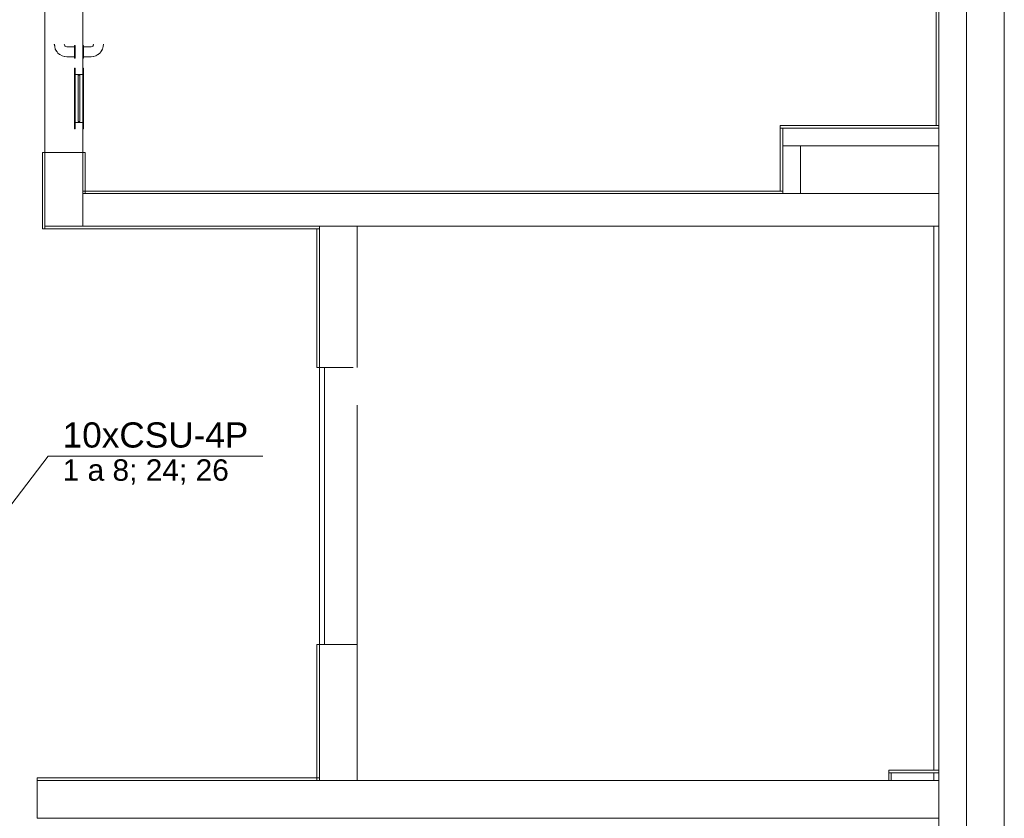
# Model space of a CAD drawing. Header units: millimetres. Extents: x 4476663 to 4477054, y -30323851 to -30323414.
# Tile 237 of 256: x 4476951.88 to 4476959.7, y -30323529.79 to -30323523.45. Entities that reach past the tile are written whole.
import ezdxf

# ---------------------------------------------------------------- set-up
doc = ezdxf.new("R2010")
doc.units = ezdxf.units.MM
doc.linetypes.add('NULL', pattern=[0])
for name, color, linetype, lineweight in [('CE-Textos fios', 7, 'Continuous', 9), ('IFC-Parede padrão-Contorno', 44, 'Continuous', 5), ('IFC-Parede-Contorno', 42, 'Continuous', 5), ('IFC-Porta-Contorno', 142, 'Continuous', 5)]:
    doc.layers.add(name, color=color, linetype=linetype, lineweight=lineweight)
doc.styles.add('ARIAL', font='arial.ttf')

msp = doc.modelspace()

# ---------------------------------------------------------------- linework, layer by layer
at = {"layer": 'CE-Textos fios'}
for p, q in [((4476951.7213, -30323527.4146), (4476952.107, -30323526.9146)), ((4476952.107, -30323526.9146), (4476953.8109, -30323526.9146))]:
    msp.add_line(p, q, dxfattribs=at)
at = {"layer": 'IFC-Parede padrão-Contorno', "color": 8, "lineweight": 5}
for p, q in [((4476959.1807, -30323536.687), (4476959.1807, -30323506.1867)), ((4476959.7007, -30323536.2764), (4476959.7007, -30323518.6556)), ((4476959.1607, -30323523.5538), (4476959.1607, -30323520.9793)), ((4476952.0807, -30323524.5041), (4476952.0807, -30323522.7041)), ((4476959.4007, -30323536.987), (4476959.4007, -30323522.8705)), ((4476952.3807, -30323523.8841), (4476952.3807, -30323522.9541)), ((4476959.1607, -30323524.2893), (4476959.1607, -30323523.5538)), ((4476952.3807, -30323524.5041), (4476952.3807, -30323524.2641)), ((4476957.9207, -30323524.3043), (4476957.9207, -30323524.2893)), ((4476957.9207, -30323524.2893), (4476958.2394, -30323524.2893)), ((4476957.9207, -30323524.3093), (4476957.9207, -30323524.3043)), ((4476957.9207, -30323524.3093), (4476958.8619, -30323524.3093)), ((4476957.9207, -30323524.6882), (4476957.9207, -30323524.3093)), ((4476957.9407, -30323524.4304), (4476957.9407, -30323524.3093)), ((4476958.2394, -30323524.2893), (4476959.1807, -30323524.2893)), ((4476958.4913, -30323524.3093), (4476959.1807, -30323524.3093)), ((4476957.9407, -30323524.4493), (4476957.9407, -30323524.3871)), ((4476957.9407, -30323524.8093), (4476957.9407, -30323524.4304)), ((4476957.9407, -30323524.4493), (4476958.63, -30323524.4493)), ((4476958.0807, -30323524.6181), (4476958.0807, -30323524.4493)), ((4476958.63, -30323524.4493), (4476959.1807, -30323524.4493)), ((4476952.0807, -30323524.5041), (4476952.3807, -30323524.5041)), ((4476952.0807, -30323524.9843), (4476952.0807, -30323524.5041)), ((4476952.0807, -30323524.5041), (4476952.3507, -30323524.5041)), ((4476952.3507, -30323524.5041), (4476952.3807, -30323524.5041)), ((4476952.3807, -30323524.9843), (4476952.3807, -30323524.5041)), ((4476952.3807, -30323524.5041), (4476952.3827, -30323524.5041)), ((4476952.3827, -30323524.5041), (4476952.4007, -30323524.5041)), ((4476952.4007, -30323524.5366), (4476952.4007, -30323524.5041)), ((4476952.4007, -30323524.8293), (4476952.4007, -30323524.5366)), ((4476958.0807, -30323524.8293), (4476958.0807, -30323524.6181)), ((4476957.9207, -30323524.8093), (4476957.9207, -30323524.6882)), ((4476957.9407, -30323524.8293), (4476957.9407, -30323524.6606)), ((4476952.3807, -30323524.8093), (4476953.7872, -30323524.8093)), ((4476952.3807, -30323524.8293), (4476956.5342, -30323524.8293)), ((4476952.3807, -30323525.0047), (4476952.3807, -30323524.8293)), ((4476953.7872, -30323524.8093), (4476957.9407, -30323524.8093)), ((4476954.5941, -30323524.8293), (4476959.1807, -30323524.8293)), ((4476952.3807, -30323525.0893), (4476952.3807, -30323524.9843)), ((4476952.0807, -30323525.0893), (4476952.6321, -30323525.0893)), ((4476952.3807, -30323525.0893), (4476956.9673, -30323525.0893)), ((4476954.2607, -30323525.5121), (4476954.2607, -30323525.0893)), ((4476954.5607, -30323525.5121), (4476954.5607, -30323525.0893)), ((4476954.5607, -30323526.2091), (4476954.5607, -30323525.0893)), ((4476956.9673, -30323525.0893), (4476959.1807, -30323525.0893)), ((4476959.1407, -30323529.4075), (4476959.1407, -30323525.0893)), ((4476952.0807, -30323525.1093), (4476953.7092, -30323525.1093)), ((4476953.7092, -30323525.1093), (4476954.2607, -30323525.1093)), ((4476954.2407, -30323526.0902), (4476954.2407, -30323525.1093)), ((4476954.2607, -30323526.2091), (4476954.2607, -30323525.4034)), ((4476954.5607, -30323526.2091), (4476954.5607, -30323525.5121)), ((4476954.2407, -30323526.2091), (4476954.2407, -30323526.0902)), ((4476954.2407, -30323526.2091), (4476954.2585, -30323526.2091)), ((4476954.2585, -30323526.2091), (4476954.2607, -30323526.2091)), ((4476954.2607, -30323528.4091), (4476954.2607, -30323526.2091)), ((4476954.2607, -30323526.2091), (4476954.5283, -30323526.2091)), ((4476954.3007, -30323528.4091), (4476954.3007, -30323526.2091)), ((4476954.5607, -30323529.4888), (4476954.5607, -30323526.5087)), ((4476954.2407, -30323529.2001), (4476954.2407, -30323528.4091)), ((4476954.2407, -30323528.4091), (4476954.2428, -30323528.4091)), ((4476954.2428, -30323528.4091), (4476954.2607, -30323528.4091)), ((4476954.2607, -30323528.4091), (4476954.3007, -30323528.4091)), ((4476954.2607, -30323528.4091), (4476954.293, -30323528.4091)), ((4476954.2607, -30323529.0812), (4476954.2607, -30323528.4091)), ((4476954.293, -30323528.4091), (4476954.5607, -30323528.4091)), ((4476954.5607, -30323529.0812), (4476954.5607, -30323528.4091)), ((4476954.2607, -30323529.4888), (4476954.2607, -30323528.5258)), ((4476954.5607, -30323529.4888), (4476954.5607, -30323529.0812)), ((4476954.2407, -30323529.4888), (4476954.2407, -30323529.2001)), ((4476958.7825, -30323529.4211), (4476958.7825, -30323529.4075)), ((4476958.7825, -30323529.4075), (4476958.91, -30323529.4075)), ((4476958.91, -30323529.4075), (4476959.1807, -30323529.4075)), ((4476952.0202, -30323529.4844), (4476952.0202, -30323529.4688)), ((4476952.0202, -30323529.4688), (4476952.5181, -30323529.4688)), ((4476952.0202, -30323529.4888), (4476952.0202, -30323529.4844)), ((4476952.5181, -30323529.4688), (4476954.2607, -30323529.4688)), ((4476958.7825, -30323529.4275), (4476958.7825, -30323529.4211)), ((4476958.7825, -30323529.4275), (4476959.0532, -30323529.4275)), ((4476958.7825, -30323529.4668), (4476958.7825, -30323529.4275)), ((4476958.7825, -30323529.4888), (4476958.7825, -30323529.4668)), ((4476958.8025, -30323529.4495), (4476958.8025, -30323529.4275)), ((4476958.8025, -30323529.4888), (4476958.8025, -30323529.4495)), ((4476959.0532, -30323529.4275), (4476959.1807, -30323529.4275)), ((4476959.1407, -30323529.4888), (4476959.1407, -30323529.4275))]:
    msp.add_line(p, q, dxfattribs=at)
at = {"layer": 'IFC-Parede-Contorno', "color": 8, "lineweight": 5}
for p, q in [((4476952.0607, -30323524.9616), (4476952.0607, -30323524.5041)), ((4476952.0607, -30323524.5041), (4476952.0627, -30323524.5041)), ((4476952.0627, -30323524.5041), (4476952.0807, -30323524.5041)), ((4476952.0807, -30323525.1093), (4476952.0807, -30323524.5646)), ((4476952.0607, -30323525.1093), (4476952.0607, -30323524.9616)), ((4476952.0607, -30323525.1093), (4476952.0656, -30323525.1093)), ((4476952.0656, -30323525.1093), (4476952.0807, -30323525.1093)), ((4476952.0202, -30323529.6923), (4476952.0202, -30323529.4888)), ((4476952.0202, -30323529.4888), (4476956.9524, -30323529.4888)), ((4476954.5607, -30323529.4888), (4476957.484, -30323529.4888)), ((4476956.9524, -30323529.4888), (4476957.1332, -30323529.4888)), ((4476957.1332, -30323529.4888), (4476959.1807, -30323529.4888)), ((4476952.0202, -30323529.7888), (4476952.0202, -30323529.6923)), ((4476952.0202, -30323529.7888), (4476952.201, -30323529.7888)), ((4476952.201, -30323529.7888), (4476953.7086, -30323529.7888)), ((4476953.7086, -30323529.7888), (4476959.1807, -30323529.7888))]:
    msp.add_line(p, q, dxfattribs=at)
at = {"layer": 'IFC-Porta-Contorno', "color": 8, "lineweight": 5}
for p, q in [((4476952.1547, -30323523.6441), (4476952.1585, -30323523.6636)), ((4476952.156, -30323523.6441), (4476952.1581, -30323523.6612)), ((4476952.1581, -30323523.6612), (4476952.1585, -30323523.6636)), ((4476952.1582, -30323523.6617), (4476952.1583, -30323523.6627)), ((4476952.1583, -30323523.6627), (4476952.1623, -30323523.6823)), ((4476952.1623, -30323523.6823), (4476952.1731, -30323523.6986)), ((4476952.1692, -30323523.6927), (4476952.1769, -30323523.7053)), ((4476952.2347, -30323523.6441), (4476952.2405, -30323523.6582)), ((4476952.2362, -30323523.6534), (4476952.2442, -30323523.6622)), ((4476952.2406, -30323523.6582), (4476952.2547, -30323523.6641)), ((4476952.2547, -30323523.6641), (4476952.3147, -30323523.6641)), ((4476952.3147, -30323523.6541), (4476952.3207, -30323523.6541)), ((4476952.3147, -30323523.6558), (4476952.3147, -30323523.6541)), ((4476952.3147, -30323523.6608), (4476952.3147, -30323523.6558)), ((4476952.3147, -30323523.6687), (4476952.3147, -30323523.6608)), ((4476952.3147, -30323523.6791), (4476952.3147, -30323523.6687)), ((4476952.3147, -30323523.6911), (4476952.3147, -30323523.6791)), ((4476952.3147, -30323523.7041), (4476952.3147, -30323523.6911)), ((4476952.3207, -30323523.6558), (4476952.3207, -30323523.6541)), ((4476952.3207, -30323523.6608), (4476952.3207, -30323523.6558)), ((4476952.3207, -30323523.6687), (4476952.3207, -30323523.6608)), ((4476952.3207, -30323523.6791), (4476952.3207, -30323523.6687)), ((4476952.3207, -30323523.6911), (4476952.3207, -30323523.6791)), ((4476952.3207, -30323523.7041), (4476952.3207, -30323523.6911)), ((4476952.3807, -30323523.6558), (4476952.3807, -30323523.6541)), ((4476952.3807, -30323523.6541), (4476952.3867, -30323523.6541)), ((4476952.3807, -30323523.6608), (4476952.3807, -30323523.6558)), ((4476952.3807, -30323523.6687), (4476952.3807, -30323523.6608)), ((4476952.3807, -30323523.6791), (4476952.3807, -30323523.6687)), ((4476952.3807, -30323523.6911), (4476952.3807, -30323523.6791)), ((4476952.3807, -30323523.7041), (4476952.3807, -30323523.6911)), ((4476952.3867, -30323523.6558), (4476952.3867, -30323523.6541)), ((4476952.3867, -30323523.6608), (4476952.3867, -30323523.6558)), ((4476952.3867, -30323523.6687), (4476952.3867, -30323523.6608)), ((4476952.3867, -30323523.6641), (4476952.4467, -30323523.6641)), ((4476952.3867, -30323523.6694), (4476952.3867, -30323523.6654)), ((4476952.3867, -30323523.6791), (4476952.3867, -30323523.6687)), ((4476952.3867, -30323523.6841), (4476952.3867, -30323523.6758)), ((4476952.3867, -30323523.6911), (4476952.3867, -30323523.6791)), ((4476952.3867, -30323523.6937), (4476952.3867, -30323523.6841)), ((4476952.3867, -30323523.7041), (4476952.3867, -30323523.6911)), ((4476952.4467, -30323523.6641), (4476952.4608, -30323523.6582)), ((4476952.4572, -30323523.6622), (4476952.4652, -30323523.6534)), ((4476952.4608, -30323523.6582), (4476952.4667, -30323523.6441)), ((4476952.5244, -30323523.7053), (4476952.5321, -30323523.6927)), ((4476952.5282, -30323523.6986), (4476952.5391, -30323523.6823)), ((4476952.5391, -30323523.6823), (4476952.543, -30323523.6627)), ((4476952.5428, -30323523.6636), (4476952.5467, -30323523.6441)), ((4476952.5428, -30323523.6636), (4476952.5432, -30323523.6612)), ((4476952.543, -30323523.6627), (4476952.5432, -30323523.6617)), ((4476952.5432, -30323523.6612), (4476952.5453, -30323523.6441)), ((4476952.1769, -30323523.7053), (4476952.184, -30323523.7148)), ((4476952.184, -30323523.7148), (4476952.1924, -30323523.7209)), ((4476952.184, -30323523.7148), (4476952.1972, -30323523.7247)), ((4476952.1924, -30323523.7209), (4476952.2002, -30323523.7256)), ((4476952.1972, -30323523.7247), (4476952.2032, -30323523.7276)), ((4476952.2002, -30323523.7256), (4476952.2164, -30323523.7364)), ((4476952.2164, -30323523.7364), (4476952.2352, -30323523.7402)), ((4476952.2352, -30323523.7402), (4476952.2375, -30323523.7406)), ((4476952.2352, -30323523.7402), (4476952.2547, -30323523.7441)), ((4476952.2375, -30323523.7406), (4476952.2547, -30323523.7427)), ((4476952.2547, -30323523.7441), (4476952.3147, -30323523.7441)), ((4476952.3147, -30323523.717), (4476952.3147, -30323523.7041)), ((4476952.3147, -30323523.7291), (4476952.3147, -30323523.717)), ((4476952.3147, -30323523.7394), (4476952.3147, -30323523.7291)), ((4476952.3147, -30323523.7474), (4476952.3147, -30323523.7394)), ((4476952.3147, -30323523.7523), (4476952.3147, -30323523.7474)), ((4476952.3147, -30323523.7541), (4476952.3147, -30323523.7523)), ((4476952.3147, -30323523.7541), (4476952.3207, -30323523.7541)), ((4476952.3207, -30323523.717), (4476952.3207, -30323523.7041)), ((4476952.3207, -30323523.7291), (4476952.3207, -30323523.717)), ((4476952.3207, -30323523.7394), (4476952.3207, -30323523.7291)), ((4476952.3207, -30323523.7474), (4476952.3207, -30323523.7394)), ((4476952.3207, -30323523.7523), (4476952.3207, -30323523.7474)), ((4476952.3207, -30323523.7541), (4476952.3207, -30323523.7523)), ((4476952.3807, -30323523.717), (4476952.3807, -30323523.7041)), ((4476952.3807, -30323523.7291), (4476952.3807, -30323523.717)), ((4476952.3807, -30323523.7394), (4476952.3807, -30323523.7291)), ((4476952.3807, -30323523.7474), (4476952.3807, -30323523.7394)), ((4476952.3807, -30323523.7523), (4476952.3807, -30323523.7474)), ((4476952.3807, -30323523.7541), (4476952.3807, -30323523.7523)), ((4476952.3807, -30323523.7541), (4476952.3867, -30323523.7541)), ((4476952.3867, -30323523.717), (4476952.3867, -30323523.7041)), ((4476952.3867, -30323523.7241), (4476952.3867, -30323523.7144)), ((4476952.3867, -30323523.7291), (4476952.3867, -30323523.717)), ((4476952.3867, -30323523.7323), (4476952.3867, -30323523.7241)), ((4476952.3867, -30323523.7394), (4476952.3867, -30323523.7291)), ((4476952.3867, -30323523.7427), (4476952.3867, -30323523.7387)), ((4476952.3867, -30323523.7474), (4476952.3867, -30323523.7394)), ((4476952.3867, -30323523.7441), (4476952.4467, -30323523.7441)), ((4476952.3867, -30323523.7523), (4476952.3867, -30323523.7474)), ((4476952.3867, -30323523.7541), (4476952.3867, -30323523.7523)), ((4476952.4467, -30323523.7441), (4476952.4662, -30323523.7402)), ((4476952.4467, -30323523.7427), (4476952.4638, -30323523.7406)), ((4476952.4638, -30323523.7406), (4476952.4662, -30323523.7402)), ((4476952.4662, -30323523.7402), (4476952.4849, -30323523.7364)), ((4476952.4849, -30323523.7364), (4476952.5012, -30323523.7256)), ((4476952.4982, -30323523.7276), (4476952.5042, -30323523.7247)), ((4476952.5012, -30323523.7256), (4476952.509, -30323523.7209)), ((4476952.5042, -30323523.7247), (4476952.5174, -30323523.7148)), ((4476952.509, -30323523.7209), (4476952.5174, -30323523.7148)), ((4476952.5174, -30323523.7148), (4476952.5244, -30323523.7053)), ((4476952.3147, -30323523.8341), (4476952.3207, -30323523.8341)), ((4476952.3147, -30323524.3141), (4476952.3147, -30323523.8341)), ((4476952.3207, -30323524.3141), (4476952.3207, -30323523.8341)), ((4476952.3807, -30323523.8341), (4476952.3867, -30323523.8341)), ((4476952.3807, -30323524.3141), (4476952.3807, -30323523.8341)), ((4476952.3867, -30323524.3141), (4476952.3867, -30323523.8341)), ((4476952.3207, -30323523.8841), (4476952.3807, -30323523.8841)), ((4476952.3437, -30323524.2581), (4476952.3437, -30323523.8901)), ((4476952.3437, -30323523.8901), (4476952.3576, -30323523.8901)), ((4476952.3576, -30323524.2581), (4476952.3576, -30323523.8901)), ((4476952.3147, -30323524.3141), (4476952.3207, -30323524.3141)), ((4476952.3207, -30323524.2641), (4476952.3807, -30323524.2641)), ((4476952.3437, -30323524.2581), (4476952.3576, -30323524.2581)), ((4476952.3807, -30323524.3141), (4476952.3867, -30323524.3141))]:
    msp.add_line(p, q, dxfattribs=at)

# ---------------------------------------------------------------- texts
at = {"layer": 'CE-Textos fios', "linetype": 'NULL', "attachment_point": 7, "line_spacing_factor": 0.6, "style": 'ARIAL'}
for s, insert, char_height, width in [('10xCSU-4P', (4476952.2213, -30323526.8486), 0.2, 2.95061), ('1 a 8; 24; 26', (4476952.2213, -30323527.1407), 0.17, 2.639924)]:
    msp.add_mtext(s, dxfattribs=dict(at, insert=insert, char_height=char_height, width=width))

doc.saveas('drawing.dxf')
